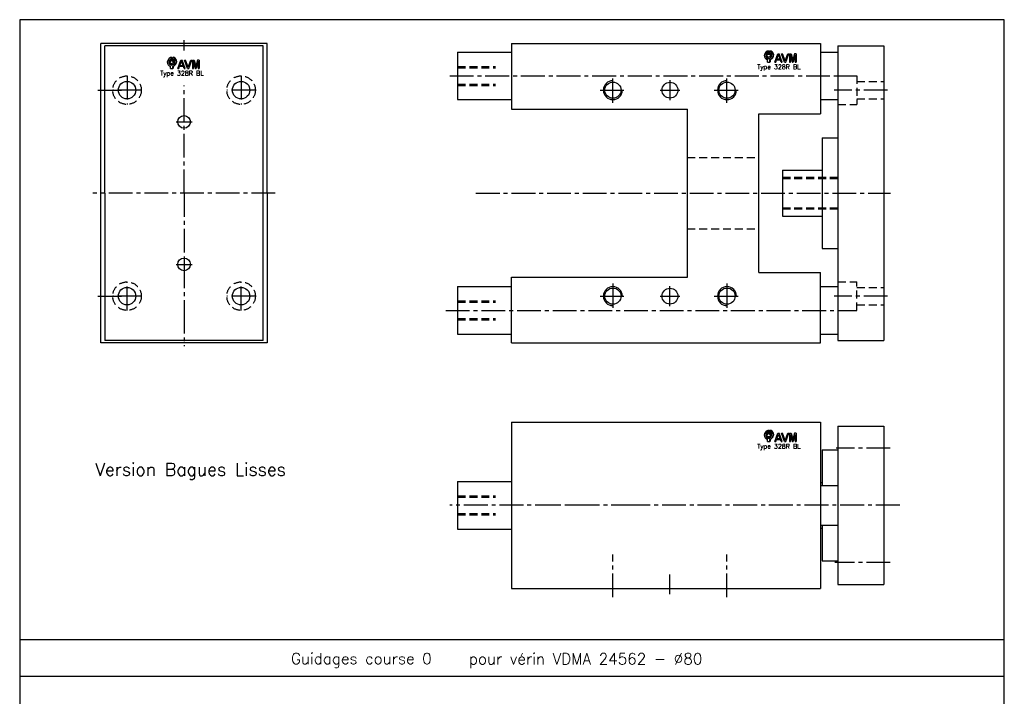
# Model space of a CAD drawing. Extents: x -96 to 526, y -694 to 247.
# Tile 3 of 3: x -96 to 526, y -180 to 247. Entities that reach past the tile are written whole.
import ezdxf

# ---------------------------------------------------------------- set-up
doc = ezdxf.new("R2010")
doc.units = 0
doc.header["$LTSCALE"] = 20
doc.linetypes.add('AXES2', pattern=[1.125, 0.75, -0.125, 0.125, -0.125])
doc.linetypes.add('CACHE', pattern=[0.375, 0.25, -0.125])
for name, color, linetype in [('AXES', 1, 'AXES2'), ('CACHES', 2, 'CACHE'), ('FIN', 4, 'CONTINUOUS'), ('FORT', 7, 'CONTINUOUS'), ('OBJETS', 3, 'CONTINUOUS')]:
    doc.layers.add(name, color=color, linetype=linetype)
doc.styles.add('ROMANS', font='romans')

# ---------------------------------------------------------------- blocks, each defined once
blk = doc.blocks.new('ACAD0130')
at = {"layer": 'OBJETS', "color": 8}
for p, q in [((-65.317724, 22.849391), (-62.489297, 25.677818)), ((-56.832443, 14.36411), (-54.004016, 17.192537)), ((-54.882696, 28.176025), (-52.054268, 31.004452)), ((-54.882696, 22.063473), (-52.054268, 24.8919)), ((-52.054268, 24.8919), (-52.054268, 31.004452)), ((-48.882696, 28.176025), (-46.054268, 31.004452)), ((-46.932948, 4.464615), (-44.104521, 7.293042)), ((-46.632696, -18.085638), (-43.804268, -15.257211)), ((-43.804268, -15.257211), (-43.804268, -7.782702)), ((-38.447667, -4.020667), (-35.61924, -1.19224))]:
    blk.add_line(p, q, dxfattribs=at)
at = {"layer": 'OBJETS', "color": 1}
for p, q in [((-54.882696, 22.063473), (-54.882696, 28.176025)), ((-48.882696, 22.063473), (-48.882696, 28.176025)), ((-57.132696, -18.085638), (-57.132696, -8.845909)), ((-57.132696, -18.085638), (-46.632696, -18.085638)), ((-46.632696, -18.085638), (-46.632696, -8.845909))]:
    blk.add_line(p, q, dxfattribs=at)
at = {"layer": 'OBJETS', "color": 7}
for p, q in [((-25.186942, -18.085638), (-11.540892, 18.085638)), ((-15.801745, -4.54065), (-9.181959, 13.006267)), ((-11.540892, 18.085638), (-6.823025, 18.085638)), ((-2.562173, -4.54065), (-9.181959, 13.006267)), ((6.823025, -18.085638), (-6.823025, 18.085638)), ((17.469075, -18.085638), (3.823025, 18.085638)), ((3.823025, 18.085638), (8.098212, 18.085638)), ((19.827771, -13.005638), (8.098212, 18.085638)), ((19.827771, -13.005638), (31.55733, 18.085638)), ((22.186467, -18.085638), (35.832518, 18.085638)), ((31.55733, 18.085638), (35.832518, 18.085638)), ((39.236893, 18.085638), (39.236893, -18.085638)), ((39.236893, 18.085638), (46.0746, 18.085638)), ((43.236893, 13.006267), (43.236893, -18.085638)), ((43.236893, 13.006267), (51.12777, -18.085638)), ((46.0746, 18.085638), (53.12777, -9.705505)), ((60.18094, 18.085638), (53.12777, -9.705505)), ((63.018647, 13.006267), (55.12777, -18.085638)), ((67.018647, 18.085638), (60.18094, 18.085638)), ((63.018647, 13.006267), (63.018647, -18.085638)), ((67.018647, 18.085638), (67.018647, -18.085638)), ((-25.186942, -18.085638), (-20.911755, -18.085638)), ((-20.911755, -18.085638), (-17.310793, -8.54065)), ((-17.310793, -8.54065), (-1.053124, -8.54065)), ((-15.801745, -4.54065), (-2.562173, -4.54065)), ((2.547838, -18.085638), (-1.053124, -8.54065)), ((2.547838, -18.085638), (6.823025, -18.085638)), ((17.469075, -18.085638), (22.186467, -18.085638)), ((39.236893, -18.085638), (43.236893, -18.085638)), ((51.12777, -18.085638), (55.12777, -18.085638)), ((63.018647, -18.085638), (67.018647, -18.085638))]:
    blk.add_line(p, q, dxfattribs=at)
at = {"layer": 'OBJETS', "color": 1}
blk.add_circle((-51.882696, 9.414362), 7, dxfattribs=at)
for radius, start, end in [(19, 99.08472, 253.959558), (13, 103.342364, 76.657636), (19, 286.040442, 80.91528)]:
    blk.add_arc((-51.882696, 9.414362), radius, start, end, dxfattribs=at)
at = {"layer": 'OBJETS', "color": 8}
for radius, start, end in [(19, 99.08472, 135), (13, 143.849883, 306.150117), (7, 315, 135), (19, 315, 80.91528)]:
    blk.add_arc((-49.054268, 12.242789), radius, start, end, dxfattribs=at)

msp = doc.modelspace()

# ---------------------------------------------------------------- linework, layer by layer
at = {"layer": 'AXES'}
for p, q in [((-27.995827, 211.948684), (-27.995827, 193.948684)), ((44.004173, 211.948684), (44.004173, 193.948684)), ((175.621279, 211.948684), (427.955937, 211.948684)), ((278.621279, 194.948684), (278.621279, 210.948684)), ((278.621279, 207.948684), (278.621279, 210.379624)), ((314.621279, 209.168853), (314.621279, 196.728515)), ((350.621279, 194.948684), (350.621279, 210.948684)), ((350.621279, 207.948684), (350.621279, 210.379624)), ((-46.429036, 202.948684), (-30.429036, 202.948684)), ((-18.995827, 202.948684), (-36.995827, 202.948684)), ((53.004173, 202.948684), (35.004173, 202.948684)), ((270.621279, 202.948684), (286.621279, 202.948684)), ((308.400351, 202.948684), (320.842207, 202.948684)), ((342.621279, 202.948684), (358.621279, 202.948684)), ((451.901332, 202.948684), (418.25414, 202.948684)), ((3.004173, 182.948684), (13.004173, 182.948684)), ((192.181957, 137.948684), (453.79167, 137.948684)), ((8.004173, 97.948684), (8.004173, 87.948684)), ((3.004173, 92.948684), (13.004173, 92.948684)), ((-27.995827, 63.948684), (-27.995827, 81.948684)), ((44.004173, 63.948684), (44.004173, 81.948684)), ((278.621279, 80.948684), (278.621279, 64.948684)), ((350.621279, 80.948684), (350.621279, 64.948684)), ((314.621279, 66.728514), (314.621279, 79.168852)), ((-46.429036, 72.948684), (-30.429036, 72.948684)), ((-18.995827, 72.948684), (-36.995827, 72.948684)), ((53.004173, 72.948684), (35.004173, 72.948684)), ((270.621279, 72.948684), (286.621279, 72.948684)), ((308.400351, 72.948684), (320.842207, 72.948684)), ((342.621279, 72.948684), (358.621279, 72.948684)), ((451.901332, 72.948684), (418.25414, 72.948684)), ((173.157085, 63.948684), (427.955937, 63.948684)), ((278.621279, 67.948684), (278.621279, 65.517744)), ((350.621279, 67.948684), (350.621279, 65.517744)), ((278.621279, -117.000161), (278.621279, -90.173603)), ((350.621279, -117.000161), (350.621279, -90.173603)), ((314.621279, -115.134209), (314.621279, -102.693871))]:
    msp.add_line(p, q, dxfattribs=at)
for points in [[(8.004173, 227.948684), (8.004173, 234.418441)], [(8.004173, 137.948684), (8.004173, 205.948048)], [(65.504173, 137.948684), (-49.495827, 137.948684)], [(8.004173, 137.948684), (8.004173, 64.448684), (8.004173, 41.478928)], [(453.621279, -23.070143), (419.621279, -23.070143)], [(459.621279, -59.070143), (292.621279, -59.070143), (263.348099, -59.070143), (244.621279, -59.070143), (175.641397, -59.070143)], [(453.621279, -95.070143), (418.621279, -95.070143)]]:
    msp.add_lwpolyline(points, dxfattribs=at)
at = {"layer": 'CACHES'}
for p, q in [((180.621279, 217.948684), (204.621279, 217.948684)), ((180.621279, 217.073684), (204.621279, 217.073684)), ((420.621279, 211.948684), (432.621279, 211.948684)), ((432.621279, 211.948684), (432.621279, 193.948684)), ((180.621279, 206.823684), (204.621279, 206.823684)), ((180.621279, 205.948684), (204.621279, 205.948684)), ((432.621279, 208.448684), (449.621279, 208.448684)), ((420.621279, 193.948684), (432.621279, 193.948684)), ((432.621279, 197.448684), (449.621279, 197.448684)), ((325.621279, 160.448684), (370.621279, 160.448684)), ((385.621279, 147.948684), (420.621279, 147.948684)), ((385.621279, 147.198684), (420.621279, 147.198684)), ((385.621279, 128.698684), (420.621279, 128.698684)), ((385.621279, 127.948684), (420.621279, 127.948684)), ((325.621279, 115.448684), (370.621279, 115.448684)), ((420.621279, 81.948684), (432.621279, 81.948684)), ((432.621279, 63.948684), (432.621279, 81.948684)), ((432.621279, 78.448684), (449.621279, 78.448684)), ((180.621279, 69.948684), (204.621279, 69.948684)), ((180.621279, 69.073684), (204.621279, 69.073684)), ((420.621279, 63.948684), (432.621279, 63.948684)), ((432.621279, 67.448684), (449.621279, 67.448684)), ((180.621279, 58.823684), (204.621279, 58.823684)), ((180.621279, 57.948684), (204.621279, 57.948684)), ((180.621279, -53.070143), (204.621279, -53.070143)), ((180.621279, -53.945143), (204.621279, -53.945143)), ((180.621279, -64.195143), (204.621279, -64.195143)), ((180.621279, -65.070143), (204.621279, -65.070143))]:
    msp.add_line(p, q, dxfattribs=at)
for centre in [(-27.995827, 202.948684), (44.004173, 202.948684), (-27.995827, 72.948684), (44.004173, 72.948684)]:
    msp.add_circle(centre, 9, dxfattribs=at)
at = {"layer": 'FIN'}
for p, q in [((-95.736567, -143.762989), (525.637445, -143.762989)), ((-95.736567, -166.823646), (525.637445, -166.823646))]:
    msp.add_line(p, q, dxfattribs=at)
msp.add_lwpolyline([(-95.736567, 247.421491), (-95.736567, -693.887549), (525.637445, -693.887549), (525.637445, 247.421491)], close=True, dxfattribs=at)
for centre, start, end in [((278.621279, 202.948684), 90, 0), ((350.621279, 202.948684), 90, 0), ((278.621279, 72.948684), 0, 270), ((350.621279, 72.948684), 0, 270)]:
    msp.add_arc(centre, 6, start, end, dxfattribs=at)
at = {"layer": 'FORT'}
for p, q in [((214.621279, 232.448684), (409.621279, 232.448684)), ((214.621279, 232.448684), (214.621279, 190.948684)), ((409.621279, 232.448684), (409.621279, 187.948684)), ((420.621279, 230.948684), (420.621279, 44.948684)), ((420.621279, 230.948684), (449.621279, 230.948684)), ((449.621279, 230.948684), (449.621279, 44.948684)), ((180.621279, 226.948684), (214.621279, 226.948684)), ((180.621279, 226.948684), (180.621279, 196.948684)), ((409.621279, 226.948684), (420.621279, 226.948684)), ((180.621279, 196.948684), (214.621279, 196.948684)), ((409.621279, 196.948684), (420.621279, 196.948684)), ((214.621279, 190.948684), (325.621279, 190.948684)), ((325.621279, 137.948684), (325.621279, 190.948684)), ((370.621279, 137.948684), (370.621279, 187.948684)), ((370.621279, 187.948684), (409.621279, 187.948684)), ((410.621279, 172.948684), (410.621279, 102.948684)), ((410.621279, 172.948684), (420.621279, 172.948684)), ((385.621279, 152.448684), (385.621279, 123.448684)), ((385.621279, 152.448684), (410.621279, 152.448684)), ((325.621279, 84.948684), (325.621279, 137.948684)), ((370.621279, 87.948684), (370.621279, 137.948684)), ((385.621279, 123.448684), (410.621279, 123.448684)), ((410.621279, 102.948684), (420.621279, 102.948684)), ((370.621279, 87.948684), (409.621279, 87.948684)), ((409.621279, 43.448684), (409.621279, 87.948684)), ((214.621279, 43.448684), (214.621279, 84.948684)), ((214.621279, 84.948684), (325.621279, 84.948684)), ((180.621279, 78.948684), (180.621279, 48.948684)), ((180.621279, 78.948684), (214.621279, 78.948684)), ((409.621279, 78.948684), (420.621279, 78.948684)), ((180.621279, 48.948684), (214.621279, 48.948684)), ((409.621279, 48.948684), (420.621279, 48.948684)), ((420.621279, 44.948684), (449.621279, 44.948684)), ((214.621279, 43.448684), (409.621279, 43.448684)), ((214.621279, -6.570143), (409.621279, -6.570143)), ((420.621279, -9.070143), (420.621279, -109.070143)), ((420.621279, -9.070143), (449.621279, -9.070143)), ((449.621279, -9.070143), (449.621279, -109.070143)), ((410.621279, -24.070143), (410.621279, -46.570143)), ((410.621279, -24.070143), (420.621279, -24.070143)), ((180.621279, -44.070143), (214.621279, -44.070143)), ((180.621279, -44.070143), (180.621279, -74.070143)), ((409.621279, -44.570143), (410.621279, -44.570143)), ((409.621279, -46.570143), (420.621279, -46.570143)), ((180.621279, -74.070143), (214.621279, -74.070143)), ((409.621279, -71.570143), (420.621279, -71.570143)), ((409.621279, -73.570143), (410.621279, -73.570143)), ((410.621279, -71.570143), (410.621279, -94.070143)), ((410.621279, -94.070143), (420.621279, -94.070143)), ((214.621279, -111.570143), (409.621279, -111.570143)), ((420.621279, -109.070143), (449.621279, -109.070143))]:
    msp.add_line(p, q, dxfattribs=at)
for points in [[(60.504173, 232.448684), (-44.495827, 232.448684)], [(-44.495827, 43.448684), (-44.495827, 64.448684), (-44.495827, 137.948684), (-44.495827, 211.448684), (-44.495827, 232.448684)], [(58.004173, 230.948684), (-41.995827, 230.948684)], [(-41.995827, 137.948684), (-41.995827, 227.448684), (-41.995827, 230.948684)], [(58.004173, 44.948684), (58.004173, 137.948684), (58.004173, 230.948684)], [(60.504173, 137.948684), (60.504173, 232.448684)], [(-41.995827, 137.948684), (-41.995827, 48.448684), (-41.995827, 44.948684)], [(60.504173, 137.948684), (60.504173, 43.448684)], [(58.004173, 44.948684), (-41.995827, 44.948684)], [(60.504173, 43.448684), (-44.495827, 43.448684)], [(214.621279, -6.570143), (214.621279, -59.070143), (214.621279, -111.570143)], [(409.621279, -6.570143), (409.621279, -59.070143), (409.621279, -111.570143)]]:
    msp.add_lwpolyline(points, dxfattribs=at)
for centre, radius in [((-27.995827, 202.948684), 5.5), ((44.004173, 202.948684), 5.5), ((278.621279, 202.948684), 5.125), ((314.621279, 202.948684), 5), ((350.621279, 202.948684), 5.125), ((8.004173, 182.948684), 4), ((8.004173, 92.948684), 4), ((-27.995827, 72.948684), 5.5), ((44.004173, 72.948684), 5.5), ((278.621279, 72.948684), 5.125), ((314.621279, 72.948684), 5), ((350.621279, 72.948684), 5.125)]:
    msp.add_circle(centre, radius, dxfattribs=at)

# ---------------------------------------------------------------- block references
at = {"layer": 'FORT', "xscale": 0.1452, "yscale": 0.1452, "zscale": 0.1452}
for p in [(7.723115, 219.260214), (384.453734, 223.319708), (384.453734, -16.190416)]:
    msp.add_blockref('ACAD0130', p, dxfattribs=at)

# ---------------------------------------------------------------- texts
at = {"layer": 'FIN', "style": 'ROMANS'}
for s, height, p in [('Type 328R BL', 2.904, (369.673431, 216.223064)), ('Type 328R BL', 2.904, (-7.057188, 212.16357)), ('Type 328R BL', 2.904, (369.673431, -23.287059)), ('Version Bagues Lisses', 8, (-48.057597, -40.367851)), ('Guidages course 0', 7, (75.463179, -159.313597)), ('pour vérin VDMA 24562 - Ø80', 7, (187.773353, -159.446064))]:
    msp.add_text(s, height=height, dxfattribs=at).set_placement(p)

doc.saveas('drawing.dxf')
